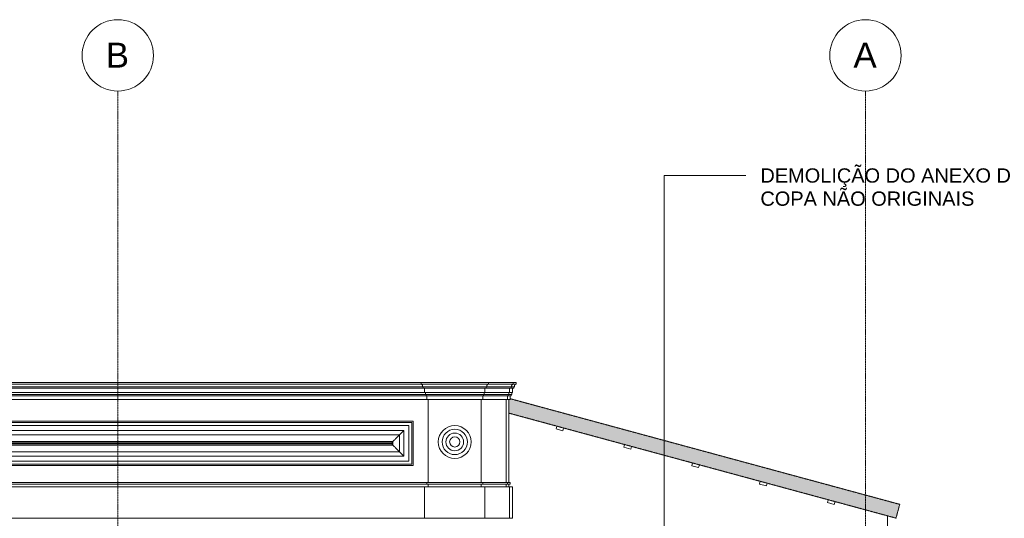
# Model space of a CAD drawing. Header units: millimetres. Extents: x -32192 to 35533, y -1740 to 8822.
# Tile 25 of 26: x 23828 to 30721, y 5329 to 8822. Entities that reach past the tile are written whole.
import ezdxf

# ---------------------------------------------------------------- set-up
doc = ezdxf.new("R2010")
doc.units = ezdxf.units.MM
doc.linetypes.add('_Tracejado médio', pattern=[4, 3, -1])
doc.linetypes.add('_Traço - ponto', pattern=[16, 12, -2, 0, -2])
for name, color, linetype, lineweight in [('A-GENM', 13, 'Continuous', 18), ('A-GLAZ-CWMG', 51, 'Continuous', 18), ('A-ROOF', 132, 'Continuous', 25), ('A-WALL', 113, 'Continuous', 25), ('G-ANNO-TEXT', 231, 'Continuous', 9), ('S-GRID', 1, 'Continuous', 9), ('S-GRID-IDEN', 1, 'Continuous', 9)]:
    doc.layers.add(name, color=color, linetype=linetype, lineweight=lineweight)
doc.styles.add('Arial_2', font='arial.ttf', dxfattribs={"height": 175})
doc.styles.add('Arial_3', font='arial.ttf', dxfattribs={"height": 100})

# ---------------------------------------------------------------- blocks, each defined once
blk = doc.blocks.new('Generic Models 18 - Generic Models 18-3077073-ELEVAÇÃO 2 - MANTER _ DEMOLIR')
at = {"layer": 'A-GENM'}
for p, q in [((-17744.9, 6009.1), (-3840, 6009.1)), ((-3850.2, 5998.9), (-17734.7, 5998.9)), ((-3850.2, 5709.2), (-3850.2, 5998.9)), ((-3840, 6009.1), (-3840, 5699.1)), ((-3870.2, 5978.9), (-17714.7, 5978.9)), ((-3906, 5943.1), (-17678.9, 5943.1)), ((-3906, 5765), (-3906, 5943.1)), ((-3870.2, 5729.2), (-3870.2, 5978.9)), ((-17649.3, 5913.5), (-3935.5, 5913.5)), ((-17601.7, 5865.9), (-3983.2, 5865.9)), ((-3983.2, 5865.9), (-3983.2, 5842.2)), ((-3935.5, 5913.5), (-3935.5, 5794.6)), ((-3935.5, 5794.6), (-17649.3, 5794.6)), ((-3983.2, 5842.2), (-17601.7, 5842.2)), ((-17594.2, 5858.4), (-3990.7, 5858.4)), ((-3990.7, 5849.8), (-17594.2, 5849.8)), ((-3990.7, 5858.4), (-3990.7, 5849.8)), ((-3870.2, 5729.2), (-17714.7, 5729.2)), ((-17678.9, 5765), (-3906, 5765)), ((-17744.9, 5699.1), (-3840, 5699.1)), ((-3850.2, 5709.2), (-17734.7, 5709.2))]:
    blk.add_line(p, q, dxfattribs=at)
for points, knots in [([(-3906, 5943.1), (-3908, 5941), (-3911.4, 5937.7), (-3916.2, 5932.8), (-3920.1, 5929), (-3924, 5925.1), (-3929.2, 5919.9), (-3933.1, 5916.1), (-3935.5, 5913.5)], [0, 0, 0, 0, 0.25, 0.375, 0.5, 0.625, 0.75, 1, 1, 1, 1]), ([(-3983.2, 5865.9), (-3984.2, 5864.9), (-3986.1, 5863), (-3988, 5861), (-3989.3, 5859.8), (-3990.2, 5858.9), (-3990.6, 5858.5), (-3990.8, 5858.3)], [0, 0, 0, 0, 0.1666667, 0.3333333, 0.4166667, 0.5, 0.6167262, 0.6167262, 0.6167262, 0.6167262]), ([(-3990.8, 5849.8), (-3990.6, 5849.6), (-3990.2, 5849.2), (-3989.3, 5848.3), (-3988, 5847.1), (-3986.1, 5845.1), (-3984.2, 5843.2), (-3983.2, 5842.2)], [-0.6167262, -0.6167262, -0.6167262, -0.6167262, -0.5, -0.4166667, -0.3333333, -0.1666667, 0, 0, 0, 0]), ([(-3935.5, 5794.6), (-3933, 5792.1), (-3929.2, 5788.2), (-3924, 5783), (-3920.1, 5779.1), (-3916.2, 5775.3), (-3911.3, 5770.4), (-3908, 5767), (-3906, 5765)], [-1, -1, -1, -1, -0.75, -0.625, -0.5, -0.375, -0.25, 0, 0, 0, 0])]:
    blk.add_open_spline(points, degree=3, knots=knots, dxfattribs=at)
for points in [[(-3935.5, 5913.5), (-3940.6, 5908.4), (-3951.1, 5898), (-3967.3, 5881.7), (-3978, 5871.1), (-3983.2, 5865.9)], [(-3983.2, 5842.2), (-3977.9, 5837), (-3967.4, 5826.4), (-3951, 5810.1), (-3940.7, 5799.6), (-3935.5, 5794.6)]]:
    blk.add_open_spline(points, degree=3, dxfattribs=at)
blk = doc.blocks.new('Generic Models 19 - Generic Models 19-3087287-ELEVAÇÃO 2 - MANTER _ DEMOLIR')
at = {"layer": 'A-GENM'}
for p, q in [((-17734.9, 6279.4), (-3785, 6279.4)), ((-3785, 6279.4), (-3313.4, 6279.4)), ((-3785, 6269.4), (-3785, 6279.4)), ((-3313.4, 6279.4), (-3140, 6279.4)), ((-3313.4, 6279.4), (-3313.4, 6269.4)), ((-3140, 6279.4), (-3120, 6279.4)), ((-3140, 6269.4), (-3140, 6279.4)), ((-3120, 6269.4), (-3120, 6279.4)), ((-17759.9, 6210), (-3760, 6210)), ((-17749.9, 6239.4), (-3770, 6239.4)), ((-17734.9, 6269.4), (-3785, 6269.4)), ((-3775, 6249.4), (-8734.9, 6249.4)), ((-3313.4, 6269.4), (-3785, 6269.4)), ((-3323.4, 6249.4), (-3775, 6249.4)), ((-3770, 6239.4), (-3770, 6249.4)), ((-3328.4, 6239.4), (-3770, 6239.4)), ((-3760, 6210), (-3760, 6239.4)), ((-3338.4, 6210), (-3760, 6210)), ((-3755, 6196.5), (-3755, 6210)), ((-3343.4, 6210), (-3343.4, 6196.5)), ((-3338.4, 6239.4), (-3338.4, 6210)), ((-3165, 6210), (-3338.4, 6210)), ((-3328.4, 6249.4), (-3328.4, 6239.4)), ((-3155, 6239.4), (-3328.4, 6239.4)), ((-3150, 6249.4), (-3323.4, 6249.4)), ((-3140, 6269.4), (-3313.4, 6269.4)), ((-3170, 6196.5), (-3170, 6210)), ((-3165, 6210), (-3165, 6239.4)), ((-3145, 6210), (-3165, 6210)), ((-3155, 6239.4), (-3155, 6249.4)), ((-3135, 6239.4), (-3155, 6239.4)), ((-3130, 6249.4), (-3150, 6249.4)), ((-3150, 6196.5), (-3150, 6210)), ((-3145, 6210), (-3145, 6239.4)), ((-3120, 6269.4), (-3140, 6269.4)), ((-3135, 6239.4), (-3135, 6249.4)), ((-17774.9, 6160.6), (-3745, 6160.6)), ((-17769.9, 6186.9), (-3750, 6186.9)), ((-17764.9, 6196.5), (-3755, 6196.5)), ((-3343.4, 6196.5), (-3755, 6196.5)), ((-3750, 6186.9), (-3750, 6196.5)), ((-3348.4, 6186.9), (-3750, 6186.9)), ((-3745, 6160.6), (-3745, 6186.9)), ((-3353.4, 6160.6), (-3745, 6160.6)), ((-3735, 6160.6), (-3735, 5579.1)), ((-3363.4, 5579.1), (-3363.4, 6160.6)), ((-3353.4, 6186.9), (-3353.4, 6160.6)), ((-3180, 6160.6), (-3353.4, 6160.6)), ((-3348.4, 6196.5), (-3348.4, 6186.9)), ((-3175, 6186.9), (-3348.4, 6186.9)), ((-3170, 6196.5), (-3343.4, 6196.5)), ((-3180, 6160.6), (-3180, 6186.9)), ((-3160, 6160.6), (-3180, 6160.6)), ((-3175, 6186.9), (-3175, 6196.5)), ((-3155, 6186.9), (-3175, 6186.9)), ((-3150, 6196.5), (-3170, 6196.5)), ((-3170, 6160.6), (-3170, 5579.1)), ((-3160, 6160.6), (-3160, 6186.9)), ((-3155, 6186.9), (-3155, 6196.5)), ((-3745, 5579.1), (-17774.9, 5579.1)), ((-17774.9, 5569.1), (-3745, 5569.1)), ((-3760, 5549.1), (-17759.9, 5549.1)), ((-3760, 5329.1), (-3760, 5549.1)), ((-3338.4, 5549.1), (-3760, 5549.1)), ((-3745, 5569.1), (-3745, 5579.1)), ((-3353.4, 5579.1), (-3745, 5579.1)), ((-3745, 5569.1), (-3353.4, 5569.1)), ((-3735, 5569.1), (-3735, 5549.1)), ((-3363.4, 5549.1), (-3363.4, 5569.1)), ((-3353.4, 5569.1), (-3353.4, 5579.1)), ((-3180, 5579.1), (-3353.4, 5579.1)), ((-3353.4, 5569.1), (-3180, 5569.1)), ((-3338.4, 5329.1), (-3338.4, 5549.1)), ((-3165, 5549.1), (-3338.4, 5549.1)), ((-3180, 5569.1), (-3180, 5579.1)), ((-3160, 5579.1), (-3180, 5579.1)), ((-3180, 5569.1), (-3160, 5569.1)), ((-3170, 5569.1), (-3170, 5549.1)), ((-3165, 5329.1), (-3165, 5549.1)), ((-3145, 5549.1), (-3165, 5549.1)), ((-3160, 5569.1), (-3160, 5579.1)), ((-3145, 5329.1), (-3145, 5549.1)), ((-17759.9, 5329.1), (-3760, 5329.1)), ((-3760, 5329.1), (-3338.4, 5329.1)), ((-3735, 5329.1), (-3735, 5328.7)), ((-3363.4, 5328.7), (-3363.4, 5329.1)), ((-3338.4, 5329.1), (-3165, 5329.1)), ((-3170, 5329.1), (-3170, 5328.7)), ((-3165, 5329.1), (-3145, 5329.1))]:
    blk.add_line(p, q, dxfattribs=at)
for radius, start, end in [(115.2, 90, 270), (88.6, 90, 270), (115.2, 270, 90), (88.6, 270, 90), (62.1, 90, 270), (35.6, 90, 270), (62.1, 270, 90), (35.6, 270, 90)]:
    blk.add_arc((-3549.2, 5863.5), radius, start, end, dxfattribs=at)
for points, knots in [([(-3775, 6249.4), (-3774.2, 6251.8), (-3773.8, 6255.9), (-3775, 6260.3), (-3776.2, 6262.7), (-3777.6, 6264.9), (-3779.9, 6267.3), (-3782.1, 6268.8), (-3783.3, 6269.4)], [0, 0, 0, 0, 0.333333, 0.5, 0.583333, 0.666667, 0.833333, 1, 1, 1, 1]), ([(-3315.2, 6269.4), (-3316.4, 6268.8), (-3318.6, 6267.3), (-3320.8, 6264.9), (-3322.3, 6262.7), (-3323.4, 6260.3), (-3324.6, 6255.9), (-3324.3, 6251.8), (-3323.4, 6249.4)], [-1, -1, -1, -1, -0.833333, -0.666667, -0.583333, -0.5, -0.333333, 0, 0, 0, 0]), ([(-3150, 6249.4), (-3150.9, 6251.8), (-3151.2, 6255.9), (-3150, 6260.3), (-3148.8, 6262.7), (-3147.4, 6264.9), (-3145.2, 6267.3), (-3143, 6268.8), (-3141.8, 6269.4)], [0, 0, 0, 0, 0.333333, 0.5, 0.583333, 0.666667, 0.833333, 1, 1, 1, 1]), ([(-3130, 6249.4), (-3130.9, 6251.8), (-3131.2, 6255.9), (-3130, 6260.3), (-3128.8, 6262.7), (-3127.4, 6264.9), (-3125.2, 6267.3), (-3123, 6268.8), (-3121.8, 6269.4)], [0, 0, 0, 0, 0.333333, 0.5, 0.583333, 0.666667, 0.833333, 1, 1, 1, 1])]:
    blk.add_open_spline(points, degree=3, knots=knots, dxfattribs=at)
blk = doc.blocks.new('Rectangular Mullion - 2x5 cm-3922211-ELEVAÇÃO 2 - MANTER _ DEMOLIR')
at = {"layer": 'A-GLAZ-CWMG'}
for p, q in [((-934.8, 5458.9), (-940.1, 5439.6)), ((-886.6, 5445.8), (-934.8, 5458.9)), ((-940.1, 5439.6), (-891.8, 5426.5)), ((-891.8, 5426.5), (-886.6, 5445.8))]:
    blk.add_line(p, q, dxfattribs=at)
blk = doc.blocks.new('Grid - Head Grid-11506-ELEVAÇÃO 2 - MANTER _ DEMOLIR')
at = {"layer": 'S-GRID-IDEN'}
blk.add_circle((-673.5, 8571.9), 250, dxfattribs=at)

msp = doc.modelspace()

# ---------------------------------------------------------------- hatches: boundary and pattern name
at = {"layer": 'A-ROOF'}
msp.add_hatch(color=254, dxfattribs=at).paths.add_polyline_path([(29963.1, 5330), (29989.3, 5426.5), (27262.9, 6166.3), (27262.9, 6160.6), (27252.9, 6160.6), (27252.9, 6065.4), (29795.7, 5375.4)], flags=0)

# ---------------------------------------------------------------- linework, layer by layer
at = {"layer": 'A-ROOF', "color": 30, "linetype": '_Tracejado médio', "lineweight": 18}
for p, q in [((27262.9, 6166.3), (29989.3, 5426.5)), ((29963.1, 5330), (27252.9, 6065.4)), ((29963.1, 5330), (29989.3, 5426.5))]:
    msp.add_line(p, q, dxfattribs=at)
at = {"layer": 'A-WALL', "lineweight": 18}
for p, q in [((27232.9, 6160.6), (27232.9, 5579.1)), ((27232.9, 5569.1), (27232.9, 5549.1)), ((29904.4, 4590), (29904.4, 5345.9))]:
    msp.add_line(p, q, dxfattribs=at)
at = {"layer": 'G-ANNO-TEXT', "color": 7}
for p, q in [((28339.1, 7730.3), (28912.1, 7730.3)), ((28339.1, 4356), (28339.1, 7730.3))]:
    msp.add_line(p, q, dxfattribs=at)
at = {"layer": 'S-GRID', "linetype": '_Traço - ponto'}
for p, q in [((24514.4, -1519.9), (24514.4, 8321.9)), ((29749.4, -1519.9), (29749.4, 8321.9))]:
    msp.add_line(p, q, dxfattribs=at)

# ---------------------------------------------------------------- block references
at = {"layer": 'A-GENM'}
for name in ['Generic Models 19 - Generic Models 19-3087287-ELEVAÇÃO 2 - MANTER _ DEMOLIR', 'Generic Models 18 - Generic Models 18-3077073-ELEVAÇÃO 2 - MANTER _ DEMOLIR']:
    msp.add_blockref(name, (30422.9, 0), dxfattribs=at)
at = {"layer": 'A-GLAZ-CWMG'}
for p in [(28522.8, 515.6), (28997.8, 386.7), (29472.9, 257.8), (29947.9, 128.9), (30422.9, 0)]:
    msp.add_blockref('Rectangular Mullion - 2x5 cm-3922211-ELEVAÇÃO 2 - MANTER _ DEMOLIR', p, dxfattribs=at)
at = {"layer": 'S-GRID-IDEN'}
for p in [(25187.9, 0), (30422.9, 0)]:
    msp.add_blockref('Grid - Head Grid-11506-ELEVAÇÃO 2 - MANTER _ DEMOLIR', p, dxfattribs=at)

# ---------------------------------------------------------------- texts
at = {"layer": 'G-ANNO-TEXT', "color": 7, "char_height": 100, "attachment_point": 1, "style": 'Arial_3'}
for s, insert, width in [('DEMOLIÇÃO DO ANEXO DE SANITÁRIOS E ', (29013.7, 7780.3), 3583.543), ('COPA NÃO ORIGINAIS', (29013.7, 7618.3), 1847.89)]:
    msp.add_mtext(s, dxfattribs=dict(at, insert=insert, width=width))
at = {"layer": 'S-GRID-IDEN', "char_height": 175, "width": 200.422, "attachment_point": 1, "style": 'Arial_2'}
for s, insert in [('B', (24430.1, 8661.2)), ('A', (29665.1, 8661.2))]:
    msp.add_mtext(s, dxfattribs=dict(at, insert=insert))

doc.saveas('drawing.dxf')
